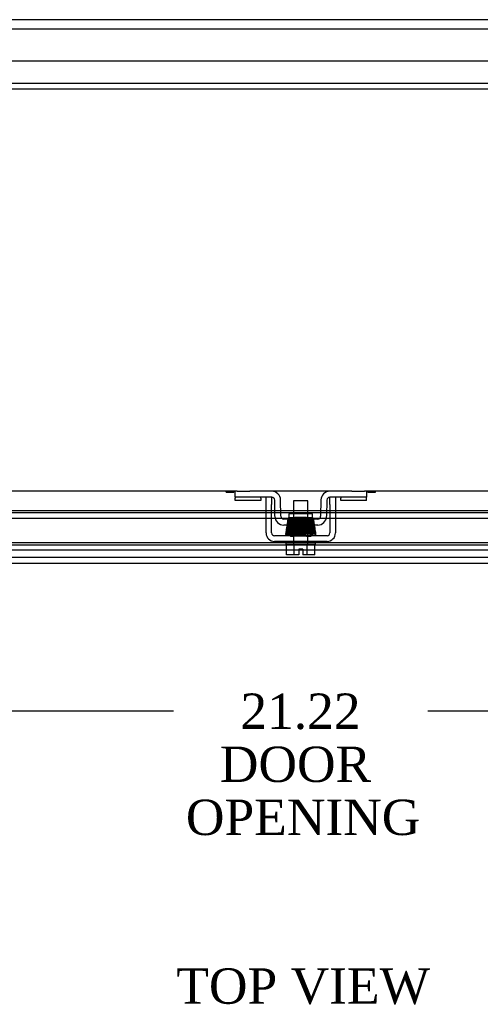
# Model space of a CAD drawing. Header units: inches. Extents: x 1 to 150, y -1 to 99.
# Tile 17 of 29: x 41.63 to 49.45, y 72.93 to 89.63. Entities that reach past the tile are written whole.
import ezdxf
from ezdxf.enums import TextEntityAlignment as Align
from ezdxf.lldxf.tags import DXFTag

# ---------------------------------------------------------------- set-up
doc = ezdxf.new("R2010")
doc.units = ezdxf.units.IN
doc.header["$MEASUREMENT"] = 0
for name, color, linetype in [('COM40676', 7, 'Continuous'), ('COM42667', 7, 'Continuous'), ('COM42781', 7, 'Continuous'), ('COM48541', 7, 'Continuous'), ('COM48553', 7, 'Continuous'), ('COM70220', 7, 'Continuous'), ('COM70612', 7, 'Continuous'), ('Default', 7, 'Continuous'), ('SCC19011', 7, 'Continuous'), ('SPR20265', 7, 'Continuous'), ('WAF25035', 7, 'Continuous')]:
    doc.layers.add(name, color=color, linetype=linetype)
doc.styles.add('SEACAD_Times_New_Roman', font='times.ttf')
tags = doc.linetypes.add('HIDDEN2', pattern=[0.1875, 0.125, -0.0625]).pattern_tags.tags
tags[6:7] = [DXFTag(74, 4), DXFTag(75, 0), DXFTag(340, '0'), DXFTag(46, 0.0), DXFTag(50, 0.0), DXFTag(44, 0.0), DXFTag(45, 0.0)]
tags[4:5] = [DXFTag(74, 4), DXFTag(75, 0), DXFTag(340, '0'), DXFTag(46, 0.0), DXFTag(50, 0.0), DXFTag(44, 0.0), DXFTag(45, 0.0)]
doc.dimstyles.new('HAMMOND_(STH_-_120x80)', dxfattribs={"dimtxt": 0.6, "dimasz": 0.75, "dimexe": 0.3, "dimexo": 0.3, "dimgap": 0.15, "dimtad": 0, "dimtih": 1, "dimtoh": 1, "dimzin": 0, "dimdsep": 46, "dimtxsty": 'SEACAD_Times_New_Roman', "dimblk1": '_SE_FILLED', "dimblk2": '_SE_FILLED', "dimsah": 1, "dimcen": 0.3, "dimadec": 0, "dimazin": 0, "dimtfac": 0.8, "dimtofl": 0, "dimtmove": 1, "dimatfit": 3, "dimfxl": 1, "dimtolj": 1, "dimtzin": 0, "dimarcsym": 0})

# ---------------------------------------------------------------- blocks, each defined once
blk = doc.blocks.new('SE1')
at = {"layer": 'COM40676', "color": 7, "linetype": 'HIDDEN2'}
for p, q in [((56.774, 88.552), (36.024, 88.552)), ((56.774, 88.457), (36.024, 88.457))]:
    blk.add_line(p, q, dxfattribs=at)
at = {"layer": 'COM42667', "color": 7, "linetype": 'Continuous'}
for p, q in [((45.81, 81.408), (45.81, 81.533)), ((45.905, 81.533), (45.905, 81.408)), ((46.893, 81.408), (46.893, 81.533)), ((46.988, 81.533), (46.988, 81.408)), ((45.81, 80.926), (45.81, 81.408)), ((45.905, 80.926), (45.905, 81.408)), ((46.893, 81.408), (46.893, 80.926)), ((46.988, 81.408), (46.988, 80.926)), ((46.845, 80.878), (45.953, 80.878)), ((46.845, 80.783), (45.953, 80.783))]:
    blk.add_line(p, q, dxfattribs=at)
for centre, radius, start, end in [((45.953, 80.926), 0.143, 180, 270), ((45.953, 80.926), 0.048, 180, 270), ((46.845, 80.926), 0.143, 270, 0), ((46.845, 80.926), 0.048, 270, 0)]:
    blk.add_arc(centre, radius, start, end, dxfattribs=at)
at = {"layer": 'COM42781', "color": 7, "linetype": 'Continuous'}
for p, q in [((45.284, 81.533), (45.284, 81.633)), ((45.534, 81.533), (45.284, 81.533)), ((45.284, 81.533), (45.284, 81.519)), ((45.284, 81.475), (45.284, 81.519)), ((45.319, 81.633), (45.534, 81.633)), ((45.907, 81.633), (45.534, 81.633)), ((45.907, 81.533), (45.534, 81.533)), ((45.721, 81.519), (45.721, 81.533)), ((45.721, 81.519), (45.721, 81.475)), ((47.265, 81.633), (46.892, 81.633)), ((47.265, 81.533), (46.892, 81.533)), ((47.078, 81.533), (47.078, 81.519)), ((47.078, 81.475), (47.078, 81.519)), ((47.265, 81.633), (47.479, 81.633)), ((47.515, 81.533), (47.265, 81.533)), ((47.515, 81.633), (47.515, 81.533)), ((47.515, 81.519), (47.515, 81.533)), ((47.515, 81.475), (47.515, 81.519)), ((45.721, 81.475), (45.284, 81.475)), ((45.961, 81.209), (45.957, 81.484)), ((46.061, 81.21), (46.057, 81.486)), ((46.742, 81.486), (46.737, 81.21)), ((46.842, 81.484), (46.837, 81.209)), ((47.515, 81.475), (47.078, 81.475)), ((46.599, 81.251), (46.199, 81.251)), ((46.199, 81.251), (46.199, 81.179)), ((46.599, 81.161), (46.599, 81.251)), ((46.687, 81.161), (46.111, 81.161)), ((46.687, 81.061), (46.111, 81.061))]:
    blk.add_line(p, q, dxfattribs=at)
at = {"layer": 'COM42781', "color": 7, "linetype": 'HIDDEN2'}
blk.add_line((46.199, 81.179), (46.199, 81.161), dxfattribs=at)
at = {"layer": 'COM42781', "color": 7, "linetype": 'Continuous'}
for centre, radius, start, end in [((45.907, 81.483), 0.15, 1, 90), ((45.907, 81.483), 0.05, 1, 90), ((46.892, 81.483), 0.15, 90, 179), ((46.892, 81.483), 0.05, 90, 179), ((46.111, 81.211), 0.15, 181, 270), ((46.111, 81.211), 0.05, 181, 270), ((46.687, 81.211), 0.05, 270, 359), ((46.687, 81.211), 0.15, 270, 359)]:
    blk.add_arc(centre, radius, start, end, dxfattribs=at)
at = {"layer": 'COM48541', "color": 7, "linetype": 'Continuous'}
for p, q in [((54.399, 89.633), (38.399, 89.633)), ((45.319, 81.633), (34.537, 81.633)), ((45.132, 81.618), (45.132, 81.633)), ((45.132, 81.618), (45.195, 81.618)), ((45.195, 81.618), (45.195, 81.633)), ((45.195, 81.618), (45.2, 81.618)), ((45.2, 81.618), (45.2, 81.633)), ((45.2, 81.618), (45.263, 81.618)), ((45.263, 81.618), (45.263, 81.633)), ((46.892, 81.633), (45.907, 81.633)), ((58.262, 81.633), (47.479, 81.633)), ((47.536, 81.618), (47.536, 81.633)), ((47.536, 81.618), (47.599, 81.618)), ((47.599, 81.618), (47.599, 81.633)), ((47.599, 81.618), (47.604, 81.618)), ((47.604, 81.618), (47.604, 81.633)), ((47.604, 81.618), (47.667, 81.618)), ((47.667, 81.618), (47.667, 81.633))]:
    blk.add_line(p, q, dxfattribs=at)
at = {"layer": 'COM48541', "color": 7, "linetype": 'HIDDEN2'}
for p, q in [((57.008, 80.717), (35.79, 80.717)), ((57.008, 80.636), (35.79, 80.636))]:
    blk.add_line(p, q, dxfattribs=at)
at = {"layer": 'COM48553', "color": 7, "linetype": 'Continuous'}
for p, q in [((45.81, 81.302), (35.558, 81.302)), ((35.705, 81.276), (45.81, 81.276)), ((35.705, 81.178), (45.81, 81.178)), ((45.96, 81.302), (45.905, 81.302)), ((45.905, 81.276), (45.96, 81.276)), ((45.905, 81.178), (45.965, 81.178)), ((46.277, 81.302), (46.06, 81.302)), ((46.06, 81.276), (46.277, 81.276)), ((46.074, 81.178), (46.195, 81.178)), ((46.196, 81.178), (46.199, 81.178)), ((46.738, 81.302), (46.521, 81.302)), ((46.521, 81.276), (46.738, 81.276)), ((46.599, 81.178), (46.724, 81.178)), ((46.833, 81.178), (46.893, 81.178)), ((46.893, 81.302), (46.838, 81.302)), ((46.838, 81.276), (46.893, 81.276)), ((57.354, 81.302), (46.988, 81.302)), ((46.988, 81.276), (57.207, 81.276)), ((46.988, 81.178), (57.207, 81.178)), ((57.375, 80.411), (35.487, 80.411))]:
    blk.add_line(p, q, dxfattribs=at)
at = {"layer": 'COM48553', "color": 7, "linetype": 'HIDDEN2'}
for p, q in [((45.905, 81.302), (45.81, 81.302)), ((45.81, 81.276), (45.905, 81.276)), ((45.81, 81.178), (45.905, 81.178)), ((46.06, 81.302), (45.96, 81.302)), ((45.96, 81.276), (46.06, 81.276)), ((45.965, 81.178), (46.074, 81.178)), ((46.195, 81.178), (46.196, 81.178)), ((46.199, 81.178), (46.599, 81.178)), ((46.521, 81.302), (46.277, 81.302)), ((46.277, 81.276), (46.521, 81.276)), ((46.724, 81.178), (46.833, 81.178)), ((46.838, 81.302), (46.738, 81.302)), ((46.738, 81.276), (46.838, 81.276)), ((46.988, 81.302), (46.893, 81.302)), ((46.893, 81.276), (46.988, 81.276)), ((46.893, 81.178), (46.988, 81.178))]:
    blk.add_line(p, q, dxfattribs=at)
at = {"layer": 'COM70220', "color": 7, "linetype": 'HIDDEN2'}
for p, q in [((56.9, 80.761), (35.962, 80.761)), ((56.9, 80.511), (35.962, 80.511))]:
    blk.add_line(p, q, dxfattribs=at)
at = {"layer": 'COM70612', "color": 7, "linetype": 'HIDDEN2'}
for p, q in [((56.305, 89.471), (36.493, 89.471)), ((56.305, 88.927), (36.493, 88.927))]:
    blk.add_line(p, q, dxfattribs=at)
at = {"layer": 'SCC19011', "color": 7, "linetype": 'Continuous'}
for p, q in [((46.521, 81.47), (46.277, 81.47)), ((46.277, 81.47), (46.277, 81.251)), ((46.521, 81.251), (46.521, 81.47)), ((46.277, 81.051), (46.277, 81.036)), ((46.521, 81.045), (46.521, 81.06)), ((46.521, 80.995), (46.521, 81.01)), ((46.277, 81.001), (46.277, 80.986)), ((46.277, 80.951), (46.277, 80.936)), ((46.277, 80.901), (46.277, 80.878)), ((46.521, 80.945), (46.521, 80.96)), ((46.521, 80.878), (46.521, 80.91)), ((46.158, 80.557), (46.158, 80.738)), ((46.29, 80.557), (46.29, 80.738)), ((46.508, 80.557), (46.508, 80.738)), ((46.64, 80.557), (46.64, 80.738)), ((46.29, 80.557), (46.158, 80.557)), ((46.365, 80.557), (46.29, 80.557)), ((46.433, 80.652), (46.365, 80.652)), ((46.365, 80.652), (46.365, 80.557)), ((46.433, 80.652), (46.433, 80.557)), ((46.508, 80.557), (46.433, 80.557)), ((46.64, 80.557), (46.508, 80.557))]:
    blk.add_line(p, q, dxfattribs=at)
at = {"layer": 'SCC19011', "color": 7, "linetype": 'HIDDEN2'}
for p, q in [((46.277, 81.251), (46.277, 81.051)), ((46.521, 81.06), (46.521, 81.251)), ((46.277, 81.036), (46.277, 81.001)), ((46.521, 81.01), (46.521, 81.045)), ((46.277, 80.986), (46.277, 80.951)), ((46.277, 80.936), (46.277, 80.901)), ((46.277, 80.878), (46.277, 80.738)), ((46.521, 80.96), (46.521, 80.995)), ((46.521, 80.91), (46.521, 80.945)), ((46.521, 80.738), (46.521, 80.878))]:
    blk.add_line(p, q, dxfattribs=at)
at = {"layer": 'SPR20265', "color": 7, "linetype": 'Continuous'}
blk.add_line((46.399, 81.161), (46.399, 81.19), dxfattribs=at)
at = {"layer": 'SPR20265', "color": 7, "linetype": 'HIDDEN2'}
blk.add_line((46.399, 81.155), (46.399, 81.161), dxfattribs=at)
at = {"layer": 'SPR20265', "color": 7, "linetype": 'Continuous'}
for centre, radius, start, end in [((46.174, 81.01), 0.0181, 90.2962, 270.6354), ((46.578, 85.859), 4.985, 265.1825, 266.5376), ((46.577, 85.828), 4.919, 269.5796, 269.9446)]:
    blk.add_arc(centre, radius, start, end, dxfattribs=at)
at = {"layer": 'SPR20265', "color": 7, "linetype": 'HIDDEN2'}
for centre, radius, start, end in [((46.221, 85.828), 4.919, 270.0554, 274.8416), ((46.22, 85.859), 4.985, 270.0776, 274.8175), ((46.578, 85.859), 4.985, 266.5376, 269.9224)]:
    blk.add_arc(centre, radius, start, end, dxfattribs=at)
for centre, start_param, end_param in [((46.227, 80.892), 0.013327, 3.171395), ((46.572, 80.892), 2.474646, 3.808538)]:
    blk.add_ellipse(centre, major_axis=(0, 0.0175), ratio=0.707107, start_param=start_param, end_param=end_param, dxfattribs=at)
at = {"layer": 'SPR20265', "color": 7, "linetype": 'Continuous'}
for start_param, end_param in [(0, 2.474646), (3.808538, 6.283185)]:
    blk.add_ellipse((46.572, 80.892), major_axis=(0, 0.0175), ratio=0.707107, start_param=start_param, end_param=end_param, dxfattribs=at)
at = {"layer": 'SPR20265', "color": 7, "linetype": 'HIDDEN2'}
for points, knots in [([(46.599, 81.177), (46.597, 81.177), (46.594, 81.176), (46.577, 81.174), (46.547, 81.172), (46.5, 81.169), (46.455, 81.168), (46.415, 81.166), (46.382, 81.165), (46.353, 81.164), (46.324, 81.162), (46.293, 81.161), (46.261, 81.159), (46.231, 81.158), (46.208, 81.156), (46.194, 81.154), (46.186, 81.151), (46.182, 81.149), (46.177, 81.143), (46.176, 81.137), (46.176, 81.131), (46.179, 81.125), (46.185, 81.12), (46.192, 81.117), (46.204, 81.115), (46.229, 81.113), (46.257, 81.111), (46.274, 81.11), (46.276, 81.11)], [0, 0, 0, 0, 0.030138, 0.0586438, 0.1105428, 0.1558913, 0.1945552, 0.2264796, 0.2516088, 0.2721139, 0.2954736, 0.3223515, 0.3528058, 0.3869291, 0.4232109, 0.4527329, 0.4740352, 0.4871105, 0.4952028, 0.5009312, 0.5079479, 0.5160678, 0.5245639, 0.543018, 0.5636626, 0.6074371, 0.6548819, 0.6591817, 0.6591817, 0.6591817, 0.6591817]), ([(46.602, 81.179), (46.6, 81.179), (46.593, 81.18), (46.575, 81.182), (46.549, 81.184), (46.517, 81.185), (46.481, 81.187), (46.44, 81.189), (46.414, 81.19), (46.399, 81.19)], [0.1262894, 0.1262894, 0.1262894, 0.1262894, 0.2522008, 0.3777822, 0.5029693, 0.6277666, 0.7522043, 0.8763068, 1, 1, 1, 1]), ([(46.598, 81.142), (46.602, 81.142), (46.607, 81.143), (46.615, 81.149), (46.618, 81.156), (46.619, 81.163), (46.616, 81.17), (46.612, 81.175), (46.606, 81.177), (46.603, 81.178), (46.601, 81.178)], [0, 0, 0, 0, 0.171749, 0.337669, 0.486578, 0.613302, 0.730062, 0.835396, 0.925606, 1, 1, 1, 1]), ([(46.184, 81.055), (46.179, 81.054), (46.172, 81.053), (46.164, 81.046), (46.161, 81.041), (46.161, 81.036), (46.161, 81.032), (46.162, 81.029), (46.164, 81.025), (46.167, 81.022), (46.17, 81.02), (46.174, 81.019), (46.177, 81.018), (46.178, 81.018)], [0, 0, 0, 0, 0.314139, 0.451364, 0.572135, 0.625408, 0.67627, 0.728029, 0.781154, 0.835554, 0.89067, 0.945715, 1, 1, 1, 1]), ([(46.611, 81.102), (46.61, 81.102), (46.607, 81.101), (46.591, 81.099), (46.561, 81.097), (46.513, 81.095), (46.466, 81.093), (46.424, 81.091), (46.389, 81.09), (46.358, 81.089), (46.327, 81.088), (46.292, 81.086), (46.257, 81.085), (46.223, 81.083), (46.197, 81.081), (46.182, 81.079), (46.174, 81.076), (46.171, 81.074), (46.167, 81.07), (46.165, 81.067), (46.164, 81.064), (46.164, 81.062), (46.164, 81.061)], [0, 0, 0, 0, 0.0301072, 0.0585847, 0.110442, 0.1557664, 0.1944272, 0.2263714, 0.2515462, 0.2721052, 0.2958346, 0.3234709, 0.3550735, 0.3907334, 0.4289188, 0.4598064, 0.4816514, 0.4944173, 0.4976956, 0.5012564, 0.505847, 0.5071939, 0.5071939, 0.5071939, 0.5071939]), ([(46.623, 81.028), (46.621, 81.027), (46.617, 81.025), (46.589, 81.023), (46.553, 81.021), (46.514, 81.02), (46.476, 81.018), (46.442, 81.017), (46.414, 81.016), (46.389, 81.015), (46.363, 81.014), (46.332, 81.013), (46.296, 81.012), (46.257, 81.01), (46.218, 81.008), (46.185, 81.006), (46.168, 81.004), (46.166, 81.003), (46.167, 81.002)], [0, 0, 0, 0, 0.0901431, 0.1716896, 0.2445993, 0.3087647, 0.3640858, 0.4105135, 0.4480006, 0.4769549, 0.5095978, 0.5514293, 0.6025201, 0.6629378, 0.7327928, 0.8121465, 0.90117, 0.9556697, 0.9556697, 0.9556697, 0.9556697]), ([(46.186, 81.103), (46.184, 81.103), (46.182, 81.103), (46.178, 81.101), (46.174, 81.099), (46.17, 81.095), (46.168, 81.089), (46.168, 81.082), (46.171, 81.075), (46.176, 81.07), (46.182, 81.067), (46.185, 81.067), (46.187, 81.067)], [0, 0, 0, 0, 0.063176, 0.129473, 0.197366, 0.265212, 0.394679, 0.515177, 0.639946, 0.76535, 0.886036, 1, 1, 1, 1]), ([(46.194, 81.129), (46.19, 81.129), (46.185, 81.128), (46.177, 81.123), (46.173, 81.116), (46.172, 81.109), (46.173, 81.103), (46.176, 81.099), (46.178, 81.097), (46.181, 81.095), (46.184, 81.094), (46.187, 81.093), (46.189, 81.093), (46.189, 81.093)], [0, 0, 0, 0, 0.180774, 0.350248, 0.499828, 0.623642, 0.733222, 0.784403, 0.832779, 0.878274, 0.921007, 0.961361, 1, 1, 1, 1]), ([(46.177, 81.017), (46.181, 81.016), (46.194, 81.014), (46.226, 81.012), (46.254, 81.011), (46.267, 81.01)], [0.0993683, 0.0993683, 0.0993683, 0.0993683, 0.186074, 0.2649442, 0.332531, 0.332531, 0.332531, 0.332531]), ([(46.18, 81.161), (46.18, 81.16), (46.18, 81.156), (46.183, 81.15), (46.188, 81.145), (46.194, 81.142), (46.198, 81.142), (46.2, 81.142)], [0.4103944, 0.4103944, 0.4103944, 0.4103944, 0.4898099, 0.6145359, 0.7437677, 0.8727235, 1, 1, 1, 1]), ([(46.605, 81.074), (46.605, 81.075), (46.604, 81.075), (46.598, 81.074), (46.583, 81.073), (46.559, 81.072), (46.535, 81.071), (46.504, 81.069), (46.464, 81.068), (46.416, 81.066), (46.362, 81.064), (46.303, 81.062), (46.247, 81.059), (46.2, 81.057), (46.187, 81.055), (46.18, 81.054)], [0.5372815, 0.5372815, 0.5372815, 0.5372815, 0.5469172, 0.5622891, 0.6059024, 0.6292388, 0.6536691, 0.6816576, 0.7139748, 0.7506518, 0.7916815, 0.8371047, 0.8869567, 0.9412258, 1, 1, 1, 1]), ([(46.182, 81.019), (46.185, 81.02), (46.191, 81.021), (46.212, 81.022), (46.248, 81.024), (46.3, 81.027), (46.351, 81.029), (46.394, 81.03), (46.43, 81.031), (46.46, 81.033), (46.488, 81.034), (46.518, 81.035), (46.548, 81.036), (46.577, 81.038), (46.599, 81.04), (46.614, 81.041), (46.623, 81.044), (46.627, 81.046), (46.634, 81.053), (46.635, 81.064), (46.626, 81.076), (46.613, 81.079), (46.599, 81.081), (46.571, 81.083), (46.541, 81.085), (46.524, 81.085)], [0, 0, 0, 0, 0.0305884, 0.0595016, 0.1121121, 0.1581097, 0.1974516, 0.2301369, 0.2561673, 0.2767105, 0.2988822, 0.3239101, 0.3518265, 0.3826881, 0.4161081, 0.4448051, 0.4661915, 0.4802951, 0.4887544, 0.5040281, 0.5261291, 0.5470518, 0.5675887, 0.6111794, 0.6577464, 0.6577464, 0.6577464, 0.6577464]), ([(46.605, 81.127), (46.605, 81.127), (46.604, 81.126), (46.586, 81.124), (46.555, 81.122), (46.518, 81.12), (46.481, 81.119), (46.447, 81.117), (46.419, 81.116), (46.395, 81.115), (46.371, 81.114), (46.345, 81.113), (46.314, 81.112), (46.279, 81.111), (46.243, 81.109), (46.211, 81.107), (46.188, 81.105), (46.185, 81.103), (46.184, 81.103)], [0.0371956, 0.0371956, 0.0371956, 0.0371956, 0.0950268, 0.1815481, 0.2593321, 0.3282437, 0.3881762, 0.4389945, 0.4806028, 0.5129557, 0.5423464, 0.5804616, 0.6275872, 0.6837392, 0.7489853, 0.8234087, 0.9070556, 0.990788, 0.990788, 0.990788, 0.990788]), ([(46.184, 81.068), (46.186, 81.067), (46.188, 81.066), (46.204, 81.064), (46.232, 81.062), (46.26, 81.061), (46.271, 81.06)], [0, 0, 0, 0, 0.0302253, 0.058803, 0.1108585, 0.144087, 0.144087, 0.144087, 0.144087]), ([(46.188, 81.068), (46.189, 81.069), (46.191, 81.07), (46.213, 81.072), (46.244, 81.074), (46.279, 81.076), (46.314, 81.077), (46.345, 81.078), (46.371, 81.079), (46.395, 81.08), (46.419, 81.081), (46.448, 81.082), (46.482, 81.084), (46.519, 81.085), (46.557, 81.087), (46.589, 81.089), (46.609, 81.091), (46.611, 81.093), (46.611, 81.093)], [0.0131658, 0.0131658, 0.0131658, 0.0131658, 0.0909604, 0.1731652, 0.2465793, 0.3111404, 0.3668432, 0.4136877, 0.4516326, 0.4809195, 0.513185, 0.5547397, 0.6056117, 0.6658064, 0.7353084, 0.8141543, 0.9023988, 0.9687744, 0.9687744, 0.9687744, 0.9687744]), ([(46.593, 81.149), (46.593, 81.15), (46.586, 81.149), (46.565, 81.148), (46.529, 81.146), (46.491, 81.144), (46.453, 81.142), (46.408, 81.141), (46.356, 81.139), (46.301, 81.137), (46.25, 81.134), (46.207, 81.131), (46.196, 81.13), (46.19, 81.129)], [0.5343822, 0.5343822, 0.5343822, 0.5343822, 0.5616634, 0.6053431, 0.6530174, 0.6810485, 0.7134133, 0.7501461, 0.7912417, 0.8367442, 0.886694, 0.9410812, 1, 1, 1, 1]), ([(46.191, 81.091), (46.195, 81.091), (46.209, 81.089), (46.239, 81.087), (46.263, 81.086), (46.274, 81.085)], [0.0976012, 0.0976012, 0.0976012, 0.0976012, 0.1858457, 0.2646916, 0.3210527, 0.3210527, 0.3210527, 0.3210527]), ([(46.193, 81.094), (46.195, 81.094), (46.199, 81.095), (46.218, 81.097), (46.251, 81.099), (46.299, 81.101), (46.346, 81.103), (46.387, 81.105), (46.421, 81.106), (46.449, 81.107), (46.477, 81.108), (46.506, 81.11), (46.536, 81.111), (46.565, 81.113), (46.588, 81.115), (46.602, 81.116), (46.611, 81.119), (46.616, 81.121), (46.622, 81.128), (46.623, 81.136), (46.62, 81.144), (46.614, 81.151), (46.605, 81.154), (46.592, 81.156), (46.567, 81.158), (46.531, 81.16), (46.493, 81.162), (46.456, 81.163), (46.423, 81.164), (46.404, 81.165), (46.399, 81.165)], [0, 0, 0, 0, 0.0305726, 0.0594704, 0.1120538, 0.158027, 0.1973417, 0.2299964, 0.2559922, 0.2765518, 0.2989672, 0.3244704, 0.3530931, 0.3849016, 0.4194556, 0.4490953, 0.4711813, 0.4857486, 0.4943523, 0.5081695, 0.5178827, 0.5278745, 0.5475981, 0.568073, 0.6116806, 0.6590664, 0.685923, 0.7173632, 0.7533673, 0.7639254, 0.7639254, 0.7639254, 0.7639254]), ([(46.196, 81.142), (46.198, 81.142), (46.202, 81.141), (46.218, 81.139), (46.244, 81.137), (46.269, 81.136), (46.278, 81.135)], [0, 0, 0, 0, 0.0302487, 0.0588498, 0.1109448, 0.13799, 0.13799, 0.13799, 0.13799]), ([(46.2, 81.143), (46.2, 81.143), (46.201, 81.144), (46.209, 81.146), (46.226, 81.147), (46.251, 81.149), (46.282, 81.15), (46.318, 81.152), (46.358, 81.154), (46.384, 81.155), (46.399, 81.155)], [0.0491745, 0.0491745, 0.0491745, 0.0491745, 0.1247815, 0.2496118, 0.3745487, 0.4995316, 0.6245497, 0.7496304, 0.874808, 1, 1, 1, 1]), ([(46.206, 81.121), (46.206, 81.12), (46.214, 81.122), (46.236, 81.123), (46.272, 81.125), (46.31, 81.127), (46.348, 81.128), (46.393, 81.13), (46.444, 81.132), (46.498, 81.134), (46.548, 81.137), (46.589, 81.139), (46.597, 81.141), (46.602, 81.142)], [0.5395174, 0.5395174, 0.5395174, 0.5395174, 0.5652965, 0.608976, 0.6565775, 0.6841037, 0.7160458, 0.7524128, 0.7931726, 0.8383148, 0.8878572, 0.9417366, 1, 1, 1, 1]), ([(46.608, 81.129), (46.606, 81.129), (46.601, 81.13), (46.583, 81.132), (46.555, 81.134), (46.529, 81.135), (46.52, 81.135)], [0, 0, 0, 0, 0.0306236, 0.0595719, 0.1122957, 0.1395506, 0.1395506, 0.1395506, 0.1395506]), ([(46.607, 81.105), (46.603, 81.105), (46.587, 81.107), (46.557, 81.109), (46.533, 81.11), (46.522, 81.11)], [0.0929444, 0.0929444, 0.0929444, 0.0929444, 0.1765913, 0.2510147, 0.3077551, 0.3077551, 0.3077551, 0.3077551]), ([(46.626, 81.028), (46.624, 81.029), (46.621, 81.03), (46.593, 81.032), (46.561, 81.034), (46.538, 81.035), (46.529, 81.035)], [0, 0, 0, 0, 0.0928445, 0.1764398, 0.250853, 0.2957046, 0.2957046, 0.2957046, 0.2957046]), ([(46.546, 81.061), (46.55, 81.062), (46.571, 81.063), (46.603, 81.065), (46.61, 81.066), (46.614, 81.068)], [0.8748529, 0.8748529, 0.8748529, 0.8748529, 0.8877535, 0.9416831, 1, 1, 1, 1]), ([(46.609, 81.093), (46.61, 81.093), (46.611, 81.093), (46.614, 81.094), (46.617, 81.095), (46.619, 81.096), (46.622, 81.099), (46.624, 81.102), (46.626, 81.108), (46.626, 81.115), (46.622, 81.122), (46.614, 81.128), (46.608, 81.129), (46.605, 81.129)], [0, 0, 0, 0, 0.035882, 0.073188, 0.112909, 0.155738, 0.202044, 0.251913, 0.361271, 0.485727, 0.637722, 0.812554, 1, 1, 1, 1]), ([(46.611, 81.067), (46.614, 81.067), (46.62, 81.068), (46.627, 81.074), (46.63, 81.081), (46.63, 81.088), (46.628, 81.095), (46.624, 81.1), (46.618, 81.103), (46.614, 81.103), (46.613, 81.103)], [0, 0, 0, 0, 0.160978, 0.319941, 0.465269, 0.591846, 0.711965, 0.822973, 0.919786, 1, 1, 1, 1]), ([(46.624, 80.992), (46.627, 80.993), (46.631, 80.993), (46.636, 80.996), (46.639, 81), (46.642, 81.007), (46.642, 81.013), (46.64, 81.02), (46.635, 81.025), (46.629, 81.028), (46.626, 81.028), (46.624, 81.028)], [0, 0, 0, 0, 0.147667, 0.223434, 0.298136, 0.43794, 0.563031, 0.685887, 0.803032, 0.90871, 1, 1, 1, 1]), ([(46.163, 80.954), (46.16, 80.953), (46.155, 80.952), (46.148, 80.947), (46.145, 80.939), (46.145, 80.932), (46.147, 80.926), (46.151, 80.921), (46.157, 80.918), (46.161, 80.918), (46.162, 80.917)], [0, 0, 0, 0, 0.156089, 0.311601, 0.454811, 0.580816, 0.702069, 0.815536, 0.915769, 1, 1, 1, 1]), ([(46.171, 81.002), (46.17, 81.002), (46.168, 81.002), (46.165, 81.002), (46.163, 81.001), (46.16, 80.999), (46.157, 80.997), (46.155, 80.994), (46.154, 80.991), (46.153, 80.986), (46.154, 80.98), (46.158, 80.973), (46.166, 80.967), (46.173, 80.966), (46.177, 80.966)], [0, 0, 0, 0, 0.042091, 0.081647, 0.120191, 0.15929, 0.200316, 0.244307, 0.29197, 0.343782, 0.463061, 0.615509, 0.797242, 1, 1, 1, 1]), ([(46.627, 80.977), (46.627, 80.977), (46.627, 80.976), (46.613, 80.974), (46.583, 80.972), (46.545, 80.971), (46.506, 80.969), (46.47, 80.968), (46.438, 80.967), (46.412, 80.966), (46.386, 80.965), (46.356, 80.964), (46.321, 80.963), (46.28, 80.961), (46.239, 80.959), (46.2, 80.958), (46.169, 80.955), (46.164, 80.954), (46.161, 80.953)], [0.0593106, 0.0593106, 0.0593106, 0.0593106, 0.0946045, 0.1809036, 0.2586064, 0.3275376, 0.387552, 0.4384775, 0.480204, 0.5126619, 0.5421123, 0.5803019, 0.6275126, 0.683749, 0.749068, 0.8235326, 0.9071551, 1, 1, 1, 1]), ([(46.164, 80.918), (46.166, 80.919), (46.171, 80.92), (46.202, 80.923), (46.24, 80.924), (46.281, 80.926), (46.321, 80.928), (46.356, 80.929), (46.386, 80.93), (46.412, 80.931), (46.438, 80.932), (46.47, 80.933), (46.507, 80.934), (46.547, 80.936), (46.587, 80.938), (46.619, 80.94), (46.636, 80.942), (46.637, 80.943), (46.636, 80.944)], [0, 0, 0, 0, 0.0909912, 0.1731581, 0.246498, 0.3109571, 0.3665427, 0.4132688, 0.4511042, 0.480301, 0.512507, 0.5539869, 0.6047791, 0.6649261, 0.734442, 0.8134005, 0.9019189, 0.9500215, 0.9500215, 0.9500215, 0.9500215]), ([(46.167, 80.916), (46.168, 80.916), (46.174, 80.915), (46.193, 80.914), (46.226, 80.912), (46.249, 80.911), (46.258, 80.91)], [0.0776145, 0.0776145, 0.0776145, 0.0776145, 0.0918601, 0.1746853, 0.2485323, 0.2899713, 0.2899713, 0.2899713, 0.2899713]), ([(46.172, 80.966), (46.179, 80.965), (46.192, 80.964), (46.229, 80.962), (46.255, 80.961), (46.262, 80.96)], [0, 0, 0, 0, 0.1136705, 0.2305403, 0.2699382, 0.2699382, 0.2699382, 0.2699382]), ([(46.175, 80.968), (46.175, 80.969), (46.175, 80.97), (46.19, 80.971), (46.221, 80.973), (46.258, 80.975), (46.297, 80.977), (46.332, 80.978), (46.363, 80.979), (46.389, 80.98), (46.414, 80.981), (46.442, 80.982), (46.477, 80.983), (46.515, 80.985), (46.554, 80.986), (46.591, 80.988), (46.619, 80.99), (46.624, 80.992), (46.626, 80.993)], [0.0521708, 0.0521708, 0.0521708, 0.0521708, 0.0958626, 0.1829684, 0.2611836, 0.3304706, 0.3907088, 0.4418475, 0.4838361, 0.5166603, 0.5458022, 0.5835599, 0.6303746, 0.6862392, 0.7511598, 0.8251036, 0.9080332, 1, 1, 1, 1]), ([(46.629, 80.979), (46.621, 80.98), (46.607, 80.982), (46.569, 80.984), (46.542, 80.985), (46.534, 80.985)], [0, 0, 0, 0, 0.1152046, 0.2331583, 0.2746585, 0.2746585, 0.2746585, 0.2746585]), ([(46.639, 80.929), (46.635, 80.93), (46.62, 80.931), (46.584, 80.933), (46.554, 80.935), (46.538, 80.935), (46.538, 80.935)], [0.0983948, 0.0983948, 0.0983948, 0.0983948, 0.1871554, 0.2663663, 0.3361658, 0.3370065, 0.3370065, 0.3370065, 0.3370065]), ([(46.631, 80.944), (46.632, 80.944), (46.634, 80.944), (46.637, 80.944), (46.64, 80.945), (46.642, 80.947), (46.645, 80.949), (46.647, 80.952), (46.648, 80.955), (46.649, 80.959), (46.648, 80.965), (46.644, 80.973), (46.635, 80.979), (46.628, 80.979), (46.624, 80.98)], [0, 0, 0, 0, 0.045056, 0.086229, 0.124988, 0.163044, 0.202115, 0.243689, 0.288908, 0.338607, 0.455438, 0.607761, 0.792001, 1, 1, 1, 1]), ([(46.635, 80.891), (46.638, 80.891), (46.643, 80.892), (46.65, 80.896), (46.655, 80.902), (46.657, 80.908), (46.657, 80.912), (46.657, 80.916), (46.655, 80.919), (46.653, 80.922), (46.65, 80.924), (46.647, 80.926), (46.643, 80.927), (46.641, 80.927), (46.64, 80.927)], [0, 0, 0, 0, 0.174153, 0.333945, 0.47646, 0.59716, 0.649734, 0.701139, 0.752042, 0.802639, 0.852867, 0.902545, 0.951555, 1, 1, 1, 1])]:
    blk.add_open_spline(points, degree=3, knots=knots, dxfattribs=at)
at = {"layer": 'SPR20265', "color": 7, "linetype": 'Continuous'}
for points, knots in [([(46.197, 81.178), (46.196, 81.178), (46.193, 81.178), (46.189, 81.176), (46.186, 81.174), (46.183, 81.171), (46.181, 81.167), (46.18, 81.164), (46.18, 81.162), (46.18, 81.161)], [0, 0, 0, 0, 0.0589773, 0.1211115, 0.1849679, 0.2490189, 0.31194, 0.3728411, 0.4103944, 0.4103944, 0.4103944, 0.4103944]), ([(46.399, 81.19), (46.384, 81.19), (46.358, 81.189), (46.317, 81.187), (46.281, 81.185), (46.249, 81.184), (46.223, 81.182), (46.205, 81.18), (46.196, 81.179), (46.195, 81.178), (46.195, 81.177)], [0, 0, 0, 0, 0.1236932, 0.2477957, 0.3722334, 0.4970307, 0.6222178, 0.7477992, 0.8737106, 0.9604174, 0.9604174, 0.9604174, 0.9604174]), ([(46.164, 81.061), (46.164, 81.06), (46.164, 81.056), (46.166, 81.051), (46.172, 81.045), (46.178, 81.043), (46.19, 81.04), (46.215, 81.038), (46.245, 81.037), (46.265, 81.036), (46.269, 81.035)], [0.5071939, 0.5071939, 0.5071939, 0.5071939, 0.5113751, 0.5179414, 0.5252825, 0.5427797, 0.5635197, 0.6073984, 0.6548465, 0.6651182, 0.6651182, 0.6651182, 0.6651182]), ([(46.616, 81.052), (46.616, 81.052), (46.615, 81.051), (46.599, 81.049), (46.569, 81.047), (46.531, 81.045), (46.493, 81.044), (46.458, 81.042), (46.428, 81.041), (46.403, 81.04), (46.378, 81.04), (46.35, 81.039), (46.317, 81.037), (46.279, 81.036), (46.24, 81.034), (46.205, 81.032), (46.178, 81.03), (46.174, 81.029), (46.172, 81.028)], [0.0480093, 0.0480093, 0.0480093, 0.0480093, 0.0949166, 0.1813907, 0.2591689, 0.3281055, 0.3880809, 0.4389475, 0.4806068, 0.513005, 0.5424172, 0.5805587, 0.6277127, 0.6838883, 0.749147, 0.8235602, 0.9071555, 1, 1, 1, 1]), ([(46.176, 80.993), (46.177, 80.994), (46.181, 80.995), (46.207, 80.997), (46.242, 80.999), (46.28, 81.001), (46.317, 81.002), (46.35, 81.004), (46.378, 81.005), (46.403, 81.005), (46.428, 81.006), (46.458, 81.007), (46.494, 81.009), (46.533, 81.01), (46.572, 81.012), (46.604, 81.014), (46.622, 81.017), (46.624, 81.018), (46.623, 81.018)], [0.0030122, 0.0030122, 0.0030122, 0.0030122, 0.091022, 0.173244, 0.246649, 0.3111806, 0.366841, 0.4136386, 0.4515377, 0.480786, 0.5130298, 0.5545547, 0.6053918, 0.6655607, 0.7350558, 0.813926, 0.9022499, 0.9590084, 0.9590084, 0.9590084, 0.9590084]), ([(46.195, 81.046), (46.195, 81.046), (46.197, 81.046), (46.207, 81.047), (46.232, 81.048), (46.271, 81.05), (46.313, 81.052), (46.353, 81.054), (46.401, 81.055), (46.455, 81.057), (46.506, 81.059), (46.534, 81.061), (46.546, 81.061)], [0.5353084, 0.5353084, 0.5353084, 0.5353084, 0.5442341, 0.5647196, 0.6085363, 0.6562102, 0.6837797, 0.7157656, 0.752175, 0.7929786, 0.8381646, 0.8748529, 0.8748529, 0.8748529, 0.8748529]), ([(46.619, 81.054), (46.616, 81.055), (46.61, 81.055), (46.589, 81.057), (46.56, 81.059), (46.535, 81.06), (46.527, 81.06)], [0, 0, 0, 0, 0.0305977, 0.0595273, 0.1122261, 0.133104, 0.133104, 0.133104, 0.133104]), ([(46.63, 81.004), (46.627, 81.004), (46.613, 81.006), (46.581, 81.008), (46.551, 81.01), (46.534, 81.01), (46.531, 81.01)], [0.09883, 0.09883, 0.09883, 0.09883, 0.1878535, 0.2672072, 0.3370622, 0.3488919, 0.3488919, 0.3488919, 0.3488919]), ([(46.62, 81.018), (46.621, 81.018), (46.623, 81.018), (46.625, 81.019), (46.628, 81.02), (46.631, 81.021), (46.633, 81.024), (46.635, 81.026), (46.637, 81.029), (46.638, 81.034), (46.637, 81.04), (46.633, 81.047), (46.625, 81.053), (46.618, 81.054), (46.614, 81.055)], [0, 0, 0, 0, 0.039675, 0.078069, 0.116606, 0.156607, 0.199119, 0.244855, 0.294249, 0.347558, 0.468612, 0.621309, 0.801496, 1, 1, 1, 1]), ([(46.159, 80.927), (46.158, 80.927), (46.156, 80.927), (46.153, 80.927), (46.151, 80.926), (46.148, 80.924), (46.146, 80.922), (46.143, 80.919), (46.142, 80.916), (46.141, 80.912), (46.142, 80.906), (46.145, 80.898), (46.154, 80.892), (46.16, 80.892), (46.163, 80.891)], [0, 0, 0, 0, 0.03948, 0.078027, 0.11705, 0.157795, 0.20119, 0.247813, 0.297965, 0.351797, 0.472995, 0.624898, 0.803476, 1, 1, 1, 1]), ([(46.174, 80.98), (46.169, 80.979), (46.162, 80.978), (46.153, 80.971), (46.15, 80.966), (46.149, 80.961), (46.149, 80.958), (46.15, 80.954), (46.152, 80.95), (46.155, 80.947), (46.159, 80.945), (46.163, 80.944), (46.166, 80.944), (46.167, 80.944)], [0, 0, 0, 0, 0.337377, 0.476585, 0.593946, 0.643993, 0.690857, 0.738213, 0.787078, 0.837877, 0.890521, 0.944659, 1, 1, 1, 1]), ([(46.634, 80.953), (46.633, 80.952), (46.63, 80.951), (46.604, 80.948), (46.568, 80.947), (46.528, 80.945), (46.489, 80.943), (46.453, 80.942), (46.424, 80.941), (46.398, 80.94), (46.37, 80.939), (46.337, 80.938), (46.299, 80.937), (46.257, 80.935), (46.215, 80.933), (46.179, 80.931), (46.158, 80.929), (46.156, 80.928), (46.156, 80.927)], [0.007956, 0.007956, 0.007956, 0.007956, 0.0902869, 0.171964, 0.2449933, 0.3092617, 0.364675, 0.4111808, 0.4487353, 0.4777397, 0.5104186, 0.5522907, 0.6034131, 0.6638342, 0.7336337, 0.8128446, 0.9016052, 0.9648764, 0.9648764, 0.9648764, 0.9648764]), ([(46.162, 80.893), (46.162, 80.894), (46.163, 80.895), (46.182, 80.897), (46.217, 80.899), (46.258, 80.9), (46.299, 80.902), (46.338, 80.903), (46.37, 80.904), (46.398, 80.905), (46.424, 80.906), (46.453, 80.907), (46.489, 80.908), (46.528, 80.91), (46.569, 80.912), (46.606, 80.914), (46.633, 80.916), (46.636, 80.917), (46.638, 80.918)], [0.0402294, 0.0402294, 0.0402294, 0.0402294, 0.0962651, 0.1836152, 0.2619538, 0.3312786, 0.3915016, 0.442594, 0.4845239, 0.5172899, 0.5463931, 0.5841023, 0.6308517, 0.6866387, 0.7514677, 0.8253147, 0.9081399, 0.9951321, 0.9951321, 0.9951321, 0.9951321]), ([(46.163, 80.942), (46.166, 80.942), (46.179, 80.94), (46.212, 80.938), (46.242, 80.936), (46.258, 80.936), (46.26, 80.935)], [0.0980811, 0.0980811, 0.0980811, 0.0980811, 0.1865995, 0.265558, 0.3350739, 0.3442741, 0.3442741, 0.3442741, 0.3442741]), ([(46.624, 81.001), (46.617, 81), (46.604, 80.999), (46.557, 80.996), (46.493, 80.994), (46.416, 80.991), (46.348, 80.989), (46.297, 80.987), (46.261, 80.985), (46.229, 80.984), (46.202, 80.982), (46.181, 80.981), (46.174, 80.98), (46.17, 80.979)], [0, 0, 0, 0, 0.112746, 0.228925, 0.348457, 0.471495, 0.597916, 0.662714, 0.728399, 0.794948, 0.862394, 0.930748, 1, 1, 1, 1]), ([(46.172, 80.993), (46.174, 80.992), (46.179, 80.99), (46.207, 80.988), (46.238, 80.987), (46.258, 80.986), (46.264, 80.985)], [0, 0, 0, 0, 0.0919668, 0.1748964, 0.2488402, 0.2783531, 0.2783531, 0.2783531, 0.2783531]), ([(46.172, 80.944), (46.179, 80.945), (46.193, 80.947), (46.242, 80.95), (46.307, 80.952), (46.385, 80.955), (46.453, 80.957), (46.503, 80.959), (46.539, 80.96), (46.57, 80.962), (46.596, 80.963), (46.616, 80.965), (46.622, 80.966), (46.626, 80.966)], [0, 0, 0, 0, 0.114294, 0.231558, 0.351881, 0.475184, 0.601502, 0.666038, 0.73132, 0.797347, 0.864154, 0.931706, 1, 1, 1, 1]), ([(46.638, 80.953), (46.635, 80.954), (46.629, 80.955), (46.598, 80.958), (46.565, 80.959), (46.544, 80.96), (46.537, 80.96)], [0, 0, 0, 0, 0.0928449, 0.1764674, 0.250932, 0.2834425, 0.2834425, 0.2834425, 0.2834425]), ([(46.622, 80.966), (46.627, 80.966), (46.633, 80.967), (46.642, 80.974), (46.645, 80.98), (46.645, 80.985), (46.645, 80.988), (46.644, 80.992), (46.642, 80.995), (46.639, 80.998), (46.636, 81.001), (46.632, 81.002), (46.629, 81.002), (46.628, 81.002)], [0, 0, 0, 0, 0.324319, 0.462115, 0.581304, 0.633213, 0.682431, 0.732423, 0.783847, 0.836789, 0.89085, 0.94542, 1, 1, 1, 1]), ([(46.636, 80.917), (46.637, 80.918), (46.64, 80.918), (46.644, 80.919), (46.648, 80.922), (46.651, 80.926), (46.654, 80.932), (46.654, 80.939), (46.651, 80.945), (46.646, 80.95), (46.641, 80.953), (46.637, 80.953), (46.635, 80.954)], [0, 0, 0, 0, 0.065589, 0.134096, 0.204, 0.273642, 0.405923, 0.527776, 0.652215, 0.775569, 0.89228, 1, 1, 1, 1])]:
    blk.add_open_spline(points, degree=3, knots=knots, dxfattribs=at)
at = {"layer": 'WAF25035', "color": 7, "linetype": 'Continuous'}
for p, q in [((46.149, 80.783), (46.149, 80.738)), ((46.149, 80.738), (46.649, 80.738)), ((46.649, 80.738), (46.649, 80.783))]:
    blk.add_line(p, q, dxfattribs=at)
blk = doc.blocks.new('DMBLK443')
at = {"layer": 'Default', "linetype": 'Continuous'}
for points in [[(36.54, 77.778), (36.54, 78.028), (35.79, 77.903)], [(56.258, 77.778), (57.008, 77.903), (56.258, 78.028)]]:
    blk.add_hatch(color=7, dxfattribs=at).paths.add_polyline_path(points)
at = {"layer": 'Default', "color": 7, "linetype": 'Continuous'}
for p, q in [((35.79, 80.458), (35.79, 77.603)), ((57.008, 80.458), (57.008, 77.603)), ((44.241, 77.903), (35.79, 77.903)), ((57.008, 77.903), (48.557, 77.903))]:
    blk.add_line(p, q, dxfattribs=at)
at = {"layer": 'Default', "color": 7, "linetype": 'Continuous', "style": 'SEACAD_Times_New_Roman'}
for s, p in [('21.22', (45.375, 78.203)), ('DOOR ', (45.027, 77.303)), ('OPENING', (44.451, 76.403))]:
    blk.add_text(s, height=0.6, dxfattribs=at).set_placement(p, align=Align.TOP_LEFT)
blk = doc.blocks.new('_SE_FILLED')
at = {"color": 0}
blk.add_line((0, 0), (-1, 0), dxfattribs=at)
blk.add_solid([(0, 0), (-1, -0.1665), (-1, 0.1665), (0, 0)], dxfattribs=at)

msp = doc.modelspace()

# ---------------------------------------------------------------- block references
at = {"layer": 'Default'}
msp.add_blockref('SE1', (0, 0), dxfattribs=at)

# ---------------------------------------------------------------- texts
at = {"layer": 'Default', "color": 7, "linetype": 'Continuous', "style": 'SEACAD_Times_New_Roman'}
msp.add_text('TOP VIEW', height=0.6, dxfattribs=at).set_placement((44.288, 73.541), align=Align.TOP_LEFT)

# ---------------------------------------------------------------- dimensions: what is measured, and where the dimension line sits
at = {"layer": 'Default', "color": 7, "linetype": 'Continuous'}
dim = msp.add_linear_dim(base=(35.79, 77.903), p1=(57.008, 80.758), p2=(35.79, 81.592), text='\\A1;<>\\PDOOR \\XOPENING', dimstyle='HAMMOND_(STH_-_120x80)', override={"dimtmove": 0}, dxfattribs=at)
dim.commit()
dim.dimension.update_dxf_attribs({"geometry": 'DMBLK443', "text_midpoint": (46.399, 77.903), "dimtype": 160})

doc.saveas('drawing.dxf')
